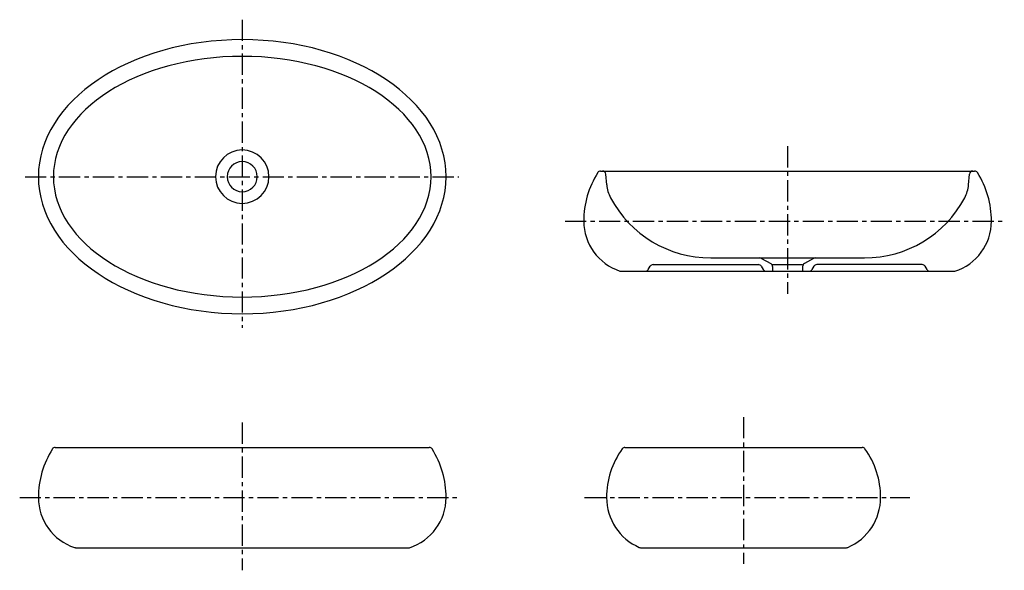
# Model space of a CAD drawing. Header units: millimetres. Extents: x -333 to 1140, y -589 to 235.
import ezdxf

# ---------------------------------------------------------------- set-up
doc = ezdxf.new("R2010")
doc.units = ezdxf.units.MM
doc.linetypes.add('CENTER', pattern=[50.8, 31.75, -6.35, 6.35, -6.35])

msp = doc.modelspace()

# ---------------------------------------------------------------- linework, layer by layer
at = {"color": 7, "linetype": 'CENTER'}
for p, q in [((0, 234.871579), (0, -226.247332)), ((815.872276, 45.546971), (815.872276, -175.391619)), ((-324.992718, 0), (324.045848, 0)), ((482.923139, -66.535318), (1140.041503, -66.535318)), ((0, -367.917712), (0, -588.856301)), ((750, -359.555502), (750, -578.945793)), ((-332.949138, -480), (324.169227, -480)), ((512.251489, -480), (998.932103, -480))]:
    msp.add_line(p, q, dxfattribs=at)
at = {"color": 7, "linetype": 'Continuous'}
for p, q in [((536.097223, 8.464682), (1095.64733, 8.464682)), ((545.189302, -12.304014), (543.771594, 3.900461)), ((1086.555251, -12.304014), (1087.972959, 3.900461)), ((614.53253, -131.535318), (772.212022, -131.535318)), ((700.872268, -121.535318), (930.872285, -121.535318)), ((777.025149, -122.194102), (790.852971, -130.095715)), ((793.372276, -131.535318), (838.372276, -131.535318)), ((854.719404, -122.194102), (840.891581, -130.095715)), ((1017.212022, -131.535318), (859.53253, -131.535318)), ((566.654449, -141.535318), (1065.872276, -141.535318)), ((607.315652, -139.035318), (610.202403, -134.035318)), ((776.542149, -134.035318), (779.428901, -139.035318)), ((793.372276, -134.43693), (793.372276, -141.535318)), ((838.372276, -133.938442), (838.372276, -141.535318)), ((855.202403, -134.035318), (852.315652, -139.035318)), ((1024.428901, -139.035318), (1021.542149, -134.035318)), ((-279.775053, -405), (279.775053, -405)), ((572.532057, -405), (927.467943, -405)), ((-249.217827, -555), (250, -555)), ((596.016533, -555), (903.983467, -555))]:
    msp.add_line(p, q, dxfattribs=at)
for centre, radius, start, end in [((0, 0), 40, 0, 359.99999), ((0, 0), 22.5, 0, 359.99999), ((647.122276, -66.535318), 136.25, 147.769043, 179.999995), ((536.097223, 3.464682), 5, 89.999997, 147.769043), ((538.79062, 3.464682), 5, 5, 89.999997), ((1092.953932, 3.464682), 5, 89.999997, 174.999995), ((1095.64733, 3.464682), 5, 32.230952, 89.999997), ((984.622276, -66.535318), 136.25, 0, 32.230952), ((594.999037, -7.946226), 50, -174.999995, -151.979344), ((1036.745516, -7.946226), 50, -28.020651, -5), ((700.872271, 48.396529), 169.931847, -151.979344, -89.999996), ((930.872281, 48.396529), 169.931847, -89.999999, -28.020651), ((589.50864, -66.535318), 78.636364, -179.999995, -108.081259), ((1042.235913, -66.535318), 78.636364, -72.507673, 0), ((614.53253, -136.535318), 5, 89.999997, 149.999996), ((772.212022, -136.535318), 5, 29.999999, 89.999997), ((774.544454, -126.535318), 5, 60.255117, 89.999997), ((788.372276, -134.43693), 5, 0, 60.255117), ((843.372276, -134.43693), 5, 119.744878, 179.999995), ((857.200098, -126.535318), 5, 89.999997, 119.744878), ((859.53253, -136.535318), 5, 89.999997, 149.999996), ((1017.212022, -136.535318), 5, 29.999999, 89.999997), ((566.654449, -136.535318), 5, -108.081259, -89.999997), ((602.985525, -136.535318), 5, -89.999997, -29.999999), ((783.759028, -136.535318), 5, -149.999996, -89.999997), ((847.985525, -136.535318), 5, -89.999997, -29.999999), ((1028.759028, -136.535318), 5, -149.999996, -89.999997), ((-168.75, -480), 136.25, 147.769043, 179.999995), ((-279.775053, -410), 5, 89.999997, 147.769043), ((279.775053, -410), 5, 32.230952, 89.999997), ((168.75, -480), 136.25, 0, 32.230952), ((670, -480), 125, 144.314661, 179.999995), ((572.532057, -410), 5, 89.999997, 144.314661), ((927.467943, -410), 5, 35.685334, 89.999997), ((830, -480), 125, 0, 35.685334), ((-226.363636, -480), 78.636364, -179.999995, -108.081259), ((226.363636, -480), 78.636364, -72.507673, 0), ((626.25, -480), 81.25, -179.999995, -113.359835), ((873.75, -480), 81.25, -66.64016, 0), ((-249.217827, -550), 5, -108.081259, -89.999997), ((596.016533, -550), 5, -113.359835, -89.999997), ((903.983467, -550), 5, -89.999997, -66.64016)]:
    msp.add_arc(centre, radius, start, end, dxfattribs=at)
for major_axis, ratio in [((305, 0), 0.672131), ((282.5, 0), 0.637168)]:
    msp.add_ellipse((0, 0), major_axis=major_axis, ratio=ratio, start_param=0, end_param=6.283185, dxfattribs=at)

doc.saveas('drawing.dxf')
